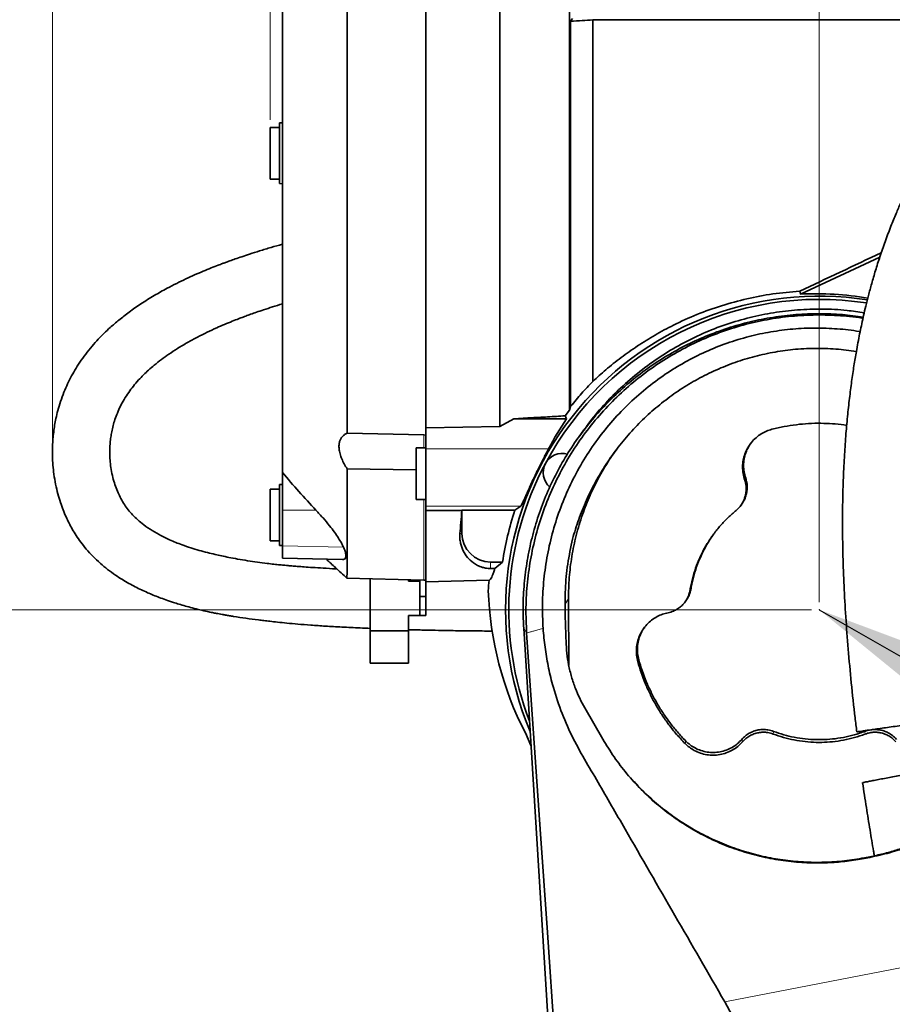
# Model space of a CAD drawing. Header units: millimetres. Extents: x 0 to 11920, y 0 to 8400.
# Tile 56 of 66: x 7231 to 7688, y 6757 to 7272. Entities that reach past the tile are written whole.
import ezdxf

# ---------------------------------------------------------------- set-up
doc = ezdxf.new("R2010")
doc.units = ezdxf.units.MM
doc.header["$LTSCALE"] = 20
doc.header["$PDSIZE"] = -1
doc.styles.add('SLDTEXTSTYLE0', font='TXT', dxfattribs={"width": 0.605})
doc.dimstyles.new('SLDDIMSTYLE0', dxfattribs={"dimtxt": 70, "dimasz": 70, "dimexe": 0, "dimexo": 0.0625, "dimgap": 17.5, "dimtad": 1, "dimdec": 1, "dimrnd": 1e-09, "dimzin": 12, "dimdsep": 46, "dimtxsty": 'SLDTEXTSTYLE0', "dimsah": 1, "dimcen": 0.09, "dimadec": 0, "dimazin": 3, "dimtfac": 1, "dimtofl": 0, "dimtmove": 0, "dimatfit": 3, "dimfxl": 1, "dimfrac": 2, "dimtolj": 1, "dimtzin": 12, "dimarcsym": 0})
doc.dimstyles.new('SLDDIMSTYLE1', dxfattribs={"dimtxt": 70, "dimasz": 70, "dimexe": 0, "dimexo": 0.0625, "dimgap": 17.5, "dimtad": 1, "dimdec": 0, "dimrnd": 1e-09, "dimzin": 12, "dimdsep": 46, "dimtxsty": 'SLDTEXTSTYLE0', "dimsah": 1, "dimcen": 0.09, "dimadec": 0, "dimazin": 3, "dimtfac": 1, "dimtofl": 0, "dimtmove": 0, "dimatfit": 3, "dimfxl": 1, "dimfrac": 2, "dimtolj": 1, "dimtzin": 12, "dimarcsym": 0})
doc.dimstyles.new('SLDDIMSTYLE2', dxfattribs={"dimtxt": 0.18, "dimasz": 70, "dimexe": 0, "dimexo": 0.0625, "dimgap": 0, "dimtad": 0, "dimtih": 1, "dimtoh": 1, "dimdec": 0, "dimrnd": 1e-09, "dimzin": 0, "dimdsep": 46, "dimtxsty": 'Standard', "dimsah": 1, "dimcen": 0.09, "dimadec": 0, "dimazin": 0, "dimtfac": 70, "dimtdec": 0, "dimtofl": 0, "dimtmove": 0, "dimatfit": 3, "dimfxl": 1, "dimfrac": 2, "dimtolj": 1, "dimtzin": 0, "dimarcsym": 0})

# ---------------------------------------------------------------- blocks, each defined once
blk = doc.blocks.new('_D_5')
at = {"color": 7, "linetype": 'Continuous', "lineweight": 0}
for p, q in [((7248.37, 7050.29), (7248.37, 7905.3)), ((9442.25, 7266.39), (9442.25, 7905.3)), ((7248.37, 7875.3), (9442.25, 7875.3))]:
    blk.add_line(p, q, dxfattribs=at)
at = {"color": 7, "linetype": 'Continuous', "lineweight": 18}
for centre, start, end in [((8345.8, 7929.01), 153.4349, 206.5651), ((8344.82, 7929.01), 333.4349, 26.5651)]:
    blk.add_arc(centre, 120.11, start, end, dxfattribs=at)
for points in [[(7248.37, 7875.3), (7318.37, 7865.3), (7318.37, 7885.3)], [(9442.25, 7875.3), (9372.25, 7885.3), (9372.25, 7865.3)]]:
    blk.add_solid(points, dxfattribs=at)
at = {"color": 7, "linetype": 'Continuous', "lineweight": 18, "insert": (8238.37, 7965.53), "char_height": 70, "attachment_point": 1, "style": 'SLDTEXTSTYLE0'}
blk.add_mtext('2194', dxfattribs=at)
blk = doc.blocks.new('_D_6')
at = {"color": 7, "linetype": 'Continuous', "lineweight": 0}
for p, q in [((7649.75, 6967.39), (7649.75, 7625.3)), ((9242.25, 7167.39), (9242.25, 7625.3)), ((9242.25, 7595.3), (7649.75, 7595.3))]:
    blk.add_line(p, q, dxfattribs=at)
at = {"color": 7, "linetype": 'Continuous', "lineweight": 18}
for points in [[(7649.75, 7595.3), (7719.75, 7585.3), (7719.75, 7605.3)], [(9242.25, 7595.3), (9172.25, 7605.3), (9172.25, 7585.3)]]:
    blk.add_solid(points, dxfattribs=at)
at = {"color": 7, "linetype": 'Continuous', "lineweight": 18, "insert": (8298.95, 7685.53), "char_height": 70, "attachment_point": 1, "style": 'SLDTEXTSTYLE0'}
blk.add_mtext('1592,5', dxfattribs=at)
blk = doc.blocks.new('_D_7')
at = {"color": 7, "linetype": 'Continuous', "lineweight": 0}
for p, q in [((7439.75, 7348.79), (6495.08, 7348.79)), ((6525.08, 7348.79), (6525.08, 4903.39)), ((6970.16, 4903.39), (6495.08, 4903.39))]:
    blk.add_line(p, q, dxfattribs=at)
at = {"color": 7, "linetype": 'Continuous', "lineweight": 18}
for points in [[(6525.08, 7348.79), (6515.08, 7278.79), (6535.08, 7278.79)], [(6525.08, 4903.39), (6535.08, 4973.39), (6515.08, 4973.39)]]:
    blk.add_solid(points, dxfattribs=at)
at = {"color": 7, "linetype": 'Continuous', "lineweight": 18, "insert": (6434.85, 6019.14), "char_height": 70, "attachment_point": 1, "rotation": 90, "style": 'SLDTEXTSTYLE0'}
blk.add_mtext('2445', dxfattribs=at)
blk = doc.blocks.new('_D_8')
at = {"color": 7, "linetype": 'Continuous', "lineweight": 0}
for p, q in [((7645.75, 6963.39), (6635.08, 6963.39)), ((6665.08, 6963.39), (6665.08, 5683.39)), ((7645.75, 5683.39), (6635.08, 5683.39))]:
    blk.add_line(p, q, dxfattribs=at)
at = {"color": 7, "linetype": 'Continuous', "lineweight": 18}
for points in [[(6665.08, 6963.39), (6655.08, 6893.39), (6675.08, 6893.39)], [(6665.08, 5683.39), (6675.08, 5753.39), (6655.08, 5753.39)]]:
    blk.add_solid(points, dxfattribs=at)
at = {"color": 7, "linetype": 'Continuous', "lineweight": 18, "insert": (6574.85, 6216.45), "char_height": 70, "attachment_point": 1, "rotation": 90, "style": 'SLDTEXTSTYLE0'}
blk.add_mtext('1280', dxfattribs=at)
blk = doc.blocks.new('_D_9')
at = {"color": 7, "linetype": 'Continuous', "lineweight": 0}
for p, q in [((7362.25, 7219.89), (7362.25, 7765.3)), ((9442.25, 7266.39), (9442.25, 7765.3)), ((9442.25, 7735.3), (7362.25, 7735.3))]:
    blk.add_line(p, q, dxfattribs=at)
at = {"color": 7, "linetype": 'Continuous', "lineweight": 18}
for points in [[(7362.25, 7735.3), (7432.25, 7725.3), (7432.25, 7745.3)], [(9442.25, 7735.3), (9372.25, 7745.3), (9372.25, 7725.3)]]:
    blk.add_solid(points, dxfattribs=at)
at = {"color": 7, "linetype": 'Continuous', "lineweight": 18, "insert": (8295.31, 7825.53), "char_height": 70, "attachment_point": 1, "style": 'SLDTEXTSTYLE0'}
blk.add_mtext('2080', dxfattribs=at)

msp = doc.modelspace()

# ---------------------------------------------------------------- linework, layer by layer
at = {"color": 7, "linetype": 'Continuous', "lineweight": 35}
for p, q in [((7443.75, 7348.79), (7443.75, 7058.61)), ((7519.64, 7271.47), (7520.66, 7272.84)), ((7519.64, 7271.47), (7519.64, 7069.89)), ((7531.25, 7082.97), (7531.25, 7272.21)), ((7531.25, 7272.21), (7757.51, 7272.21)), ((7368.75, 7218.39), (7367.25, 7218.31)), ((7367.25, 7218.31), (7367.25, 7186.47)), ((7367.25, 7215.89), (7362.25, 7215.89)), ((7362.25, 7215.89), (7362.25, 7188.89)), ((7362.25, 7188.89), (7367.25, 7188.89)), ((7367.25, 7186.47), (7368.75, 7186.39)), ((7681.47, 7148.06), (7639.9, 7128.69)), ((7516.73, 7064.92), (7518.99, 7067.87)), ((7519.64, 7069.89), (7518.99, 7067.87)), ((7482.49, 7059.26), (7489.91, 7063.4)), ((7489.91, 7063.4), (7497.25, 7063.79)), ((7517.48, 7063.4), (7489.91, 7063.4)), ((7443.75, 7058.61), (7482.49, 7059.26)), ((7443.75, 7047.71), (7443.75, 7058.61)), ((7526.57, 7057.56), (7524.05, 7054.06)), ((7402.64, 7055.81), (7442.75, 7054.9)), ((7442.75, 7054.9), (7443.75, 7054.88)), ((7443.75, 7048.19), (7438.75, 7048.19)), ((7438.75, 7048.19), (7438.75, 7021.19)), ((7443.75, 7047.71), (7443.75, 7017.71)), ((7438.75, 7036.72), (7402.63, 7037.14)), ((7368.75, 7015.48), (7368.75, 7035.31)), ((7367.25, 7026.54), (7362.25, 7026.54)), ((7362.25, 7026.54), (7362.25, 6999.54)), ((7368.75, 7029.04), (7367.25, 7028.96)), ((7367.25, 7028.96), (7367.25, 6997.12)), ((7438.75, 7021.19), (7443.75, 7021.19)), ((7368.75, 6996.88), (7368.75, 7015.48)), ((7443.75, 7017.71), (7443.75, 7015.4)), ((7443.75, 7015.4), (7462.63, 7015.35)), ((7443.75, 7015.4), (7443.75, 6977.99)), ((7462.63, 7015.35), (7462.75, 7015.47)), ((7462.75, 7015.47), (7490.43, 7015.47)), ((7462.75, 7015.47), (7462.75, 7003.39)), ((7493.56, 7017.71), (7490.43, 7015.47)), ((7608.81, 7018.16), (7609.24, 7018.76)), ((7362.25, 6999.54), (7367.25, 6999.54)), ((7367.25, 6997.12), (7368.75, 6997.04)), ((7368.75, 6990.48), (7368.75, 6996.88)), ((7368.75, 6990.45), (7368.75, 6990.48)), ((7368.75, 6990.45), (7400.26, 6989.63)), ((7400.26, 6989.69), (7400.66, 6989.65)), ((7477.75, 6988.39), (7484.01, 6988.39)), ((7480.01, 6984.91), (7477.75, 6984.92)), ((7480.01, 6984.91), (7484.01, 6988.39)), ((7402.53, 6979.97), (7442.75, 6978.92)), ((7414.75, 6979.65), (7414.75, 6958.39)), ((7434.75, 6978.39), (7434.75, 6979.13)), ((7434.75, 6978.39), (7440.75, 6978.39)), ((7440.75, 6978.97), (7440.75, 6970.39)), ((7442.75, 6978.92), (7443.75, 6978.89)), ((7443.75, 6977.99), (7476.9, 6978.86)), ((7443.75, 6977.99), (7443.75, 6970.39)), ((7443.75, 6970.39), (7440.75, 6970.39)), ((7440.75, 6970.39), (7440.75, 6960.39)), ((7443.75, 6970.39), (7443.75, 6960.39)), ((7518.49, 6969.22), (7518.61, 6934.41)), ((7579.6, 6967.58), (7580.03, 6968.17)), ((7434.75, 6952.39), (7434.75, 6960.39)), ((7434.75, 6960.39), (7440.75, 6960.39)), ((7443.75, 6960.39), (7440.75, 6960.39)), ((7414.75, 6952.39), (7414.75, 6958.39)), ((7551.29, 6049.14), (7495.05, 6953.77)), ((7434.75, 6952.39), (7414.75, 6952.39)), ((7414.75, 6952.39), (7414.75, 6935.39)), ((7434.75, 6952.39), (7434.75, 6935.39)), ((7414.75, 6935.39), (7434.75, 6935.39)), ((7527.02, 6912.06), (7536.47, 6895.67)), ((7498.87, 6892.33), (7495.94, 6898.91)), ((7673.36, 6833.21), (7676.21, 6833.76)), ((7676.3, 6834.08), (7673.45, 6833.53)), ((7604.22, 6750.93), (7600.28, 6758.16))]:
    msp.add_line(p, q, dxfattribs=at)
at = {"color": 8, "linetype": 'Continuous', "lineweight": 18}
for p, q in [((7442.75, 7054.9), (7442.75, 7048.19)), ((7443.75, 7047.71), (7508.11, 7047.71)), ((7610.76, 7031.32), (7611.26, 7032.4)), ((7442.75, 7021.19), (7442.75, 6978.92)), ((7368.75, 7015.48), (7386.31, 7015.52)), ((7443.75, 7017.71), (7493.56, 7017.71)), ((7461.69, 7003.39), (7462.75, 7003.39)), ((7368.75, 6996.88), (7400.69, 6996.21)), ((7368.75, 6990.48), (7400.66, 6989.65)), ((7477.75, 6984.92), (7477.75, 6988.39)), ((7582.15, 6973.68), (7582.66, 6974.5)), ((7516.84, 6966.38), (7518.49, 6969.22)), ((7496.59, 6951.23), (7495.05, 6953.77)), ((7554.79, 6936.22), (7555.3, 6937.26)), ((7625.64, 6898.34), (7625.83, 6899.74)), ((7673.86, 6898.34), (7673.68, 6899.74)), ((7579.52, 6893.38), (7579.9, 6894.65)), ((7609.63, 6894.3), (7609.24, 6895.55)), ((7673.36, 6833.21), (7673.45, 6833.53)), ((7676.21, 6833.76), (7676.3, 6834.08)), ((7600.28, 6758.16), (7770.83, 6791.23))]:
    msp.add_line(p, q, dxfattribs=at)
at = {"color": 7, "linetype": 'Continuous', "lineweight": 35, "flags": 128}
for points in [[(7639.9, 7128.69), (7639.71, 7129.45), (7639.52, 7130.16)], [(7517.48, 7063.4), (7517.09, 7064.19), (7516.73, 7064.92)], [(7511.2, 6740.26), (7507.45, 6794.37), (7503.71, 6848.47), (7496.59, 6951.23)]]:
    msp.add_lwpolyline(points, dxfattribs=at)
at = {"color": 7, "linetype": 'Continuous', "lineweight": 35}
for centre, radius, start, end in [((7649.75, 6963.39), 164.21, 81.17, 202.8373), ((7649.75, 6963.39), 162.5, 81.2295, 151.875), ((7515.26, 7035.28), 10, 74.4046, 229.8341), ((7649.75, 6963.39), 162.5, 151.875, 201.0325), ((7649.75, 6963.39), 167.62, 161.8996, 171.4223), ((7477.75, 7003.39), 15, 180, 270), ((7649.75, 6963.39), 173.54, 174.8846, 176.6965)]:
    msp.add_arc(centre, radius, start, end, dxfattribs=at)
for centre, major_axis, ratio, start_param, end_param in [((7694.2, 7163.39), (267.74, 127.36), 0.022512, 4.496039, 4.657008), ((7647.67, 6964.38), (148.48, -70.82), 0.999901, 1.847714, 2.063022), ((7649.75, 6973.4), (0, 160.2), 0.998048, 0.974212, 1.088404), ((7456.82, 7163.39), (0, 185.05), 0.052408, 3.668001, 3.785108), ((7649.75, 6979.19), (0, 174.06), 0.995872, 1.604126, 2.050143)]:
    msp.add_ellipse(centre, major_axis=major_axis, ratio=ratio, start_param=start_param, end_param=end_param, dxfattribs=at)
for points, knots in [([(7402.47, 7346.76), (7402.47, 7346.68), (7402.49, 7346.5), (7402.5, 7344.65), (7402.52, 7341.54), (7402.53, 7337.12), (7402.55, 7331.51), (7402.56, 7324.74), (7402.57, 7316.74), (7402.59, 7307.64), (7402.6, 7297.59), (7402.61, 7286.63), (7402.62, 7274.65), (7402.62, 7261.9), (7402.63, 7248.54), (7402.64, 7234.62), (7402.65, 7220.02), (7402.65, 7205.04), (7402.65, 7189.88), (7402.66, 7174.58), (7402.66, 7159), (7402.66, 7143.5), (7402.66, 7128.24), (7402.65, 7113.27), (7402.65, 7098.48), (7402.65, 7086.33), (7402.65, 7076.77), (7402.65, 7069.6), (7402.64, 7062.58), (7402.64, 7058.07), (7402.64, 7055.81)], [0, 0, 0, 0, 0.0347551, 0.0727149, 0.1115003, 0.1505709, 0.1882682, 0.2262273, 0.2650118, 0.3040816, 0.3417797, 0.3797395, 0.4185249, 0.4575956, 0.4952937, 0.5332535, 0.5720389, 0.6111095, 0.6488073, 0.6867669, 0.725552, 0.7646224, 0.802321, 0.8402813, 0.8790673, 0.9181384, 0.9385005, 0.9589034, 0.9794308, 1, 1, 1, 1]), ([(7482.49, 7059.26), (7482.49, 7062.06), (7482.5, 7067.66), (7482.5, 7076.47), (7482.51, 7085.56), (7482.51, 7096.48), (7482.51, 7109.35), (7482.52, 7124.31), (7482.52, 7139.74), (7482.52, 7155.31), (7482.52, 7170.82), (7482.52, 7186.24), (7482.52, 7201.68), (7482.52, 7216.81), (7482.51, 7231.45), (7482.5, 7245.58), (7482.5, 7259.3), (7482.49, 7272.29), (7482.48, 7284.41), (7482.47, 7295.66), (7482.46, 7306.1), (7482.45, 7315.49), (7482.43, 7323.73), (7482.42, 7330.83), (7482.41, 7336.82), (7482.39, 7341.22), (7482.38, 7344.28), (7482.36, 7346.27), (7482.34, 7347.54), (7482.33, 7347.7), (7482.33, 7347.78)], [0, 0, 0, 0, 0.025141, 0.050358, 0.075805, 0.10133, 0.139492, 0.177919, 0.217181, 0.256732, 0.294894, 0.33332, 0.372582, 0.412133, 0.450295, 0.488721, 0.527984, 0.567535, 0.605696, 0.644123, 0.683385, 0.722936, 0.761098, 0.799525, 0.838787, 0.878339, 0.908423, 0.938637, 0.96925, 1, 1, 1, 1]), ([(7848.11, 7329.19), (7847.29, 7329.11), (7845.18, 7328.88), (7841.99, 7328.25), (7838.69, 7327.46), (7835.8, 7326.63), (7832.27, 7325.48), (7828.07, 7323.9), (7822.76, 7321.59), (7816.94, 7318.7), (7810.75, 7315.26), (7805.14, 7311.82), (7800.39, 7308.7), (7796.62, 7306.09), (7793.48, 7303.83), (7790.72, 7301.78), (7787.89, 7299.62), (7784.6, 7297.02), (7781, 7294.09), (7777.17, 7290.84), (7773.16, 7287.32), (7768.93, 7283.45), (7764.61, 7279.36), (7760.37, 7275.17), (7755.46, 7270.13), (7749.94, 7264.22), (7743.9, 7257.36), (7737.52, 7249.72), (7730.78, 7241.15), (7723.65, 7231.38), (7716.67, 7221.05), (7711.24, 7212.34), (7707.37, 7205.71), (7705.07, 7201.65), (7703.07, 7198), (7701.41, 7194.88), (7700.08, 7192.32), (7698.93, 7190.07), (7697.74, 7187.69), (7696.28, 7184.7), (7694.46, 7180.87), (7692.31, 7176.15), (7689.87, 7170.53), (7687.11, 7163.77), (7684.27, 7156.27), (7681.57, 7148.49), (7679.25, 7141.17), (7677.26, 7134.38), (7675.57, 7128.14), (7674.17, 7122.56), (7673.01, 7117.63), (7672.03, 7113.19), (7671.12, 7108.86), (7670.22, 7104.33), (7669.19, 7098.73), (7668.04, 7091.94), (7666.82, 7083.82), (7665.68, 7075.03), (7664.63, 7065.56), (7663.71, 7055.35), (7662.93, 7044.32), (7662.34, 7032.37), (7661.99, 7019.5), (7661.91, 7005.72), (7662.14, 6991.09), (7662.71, 6975.65), (7663.64, 6959.44), (7664.91, 6942.51), (7666.55, 6924.88), (7668.06, 6910.48), (7669.14, 6901.95), (7669.45, 6899.51)], [0, 0, 0, 0, 0.007112, 0.018275, 0.027849, 0.036271, 0.044532, 0.060325, 0.076279, 0.096605, 0.118145, 0.138779, 0.153581, 0.166906, 0.177651, 0.186095, 0.195635, 0.20712, 0.220579, 0.233289, 0.24739, 0.262702, 0.277993, 0.293014, 0.307749, 0.33029, 0.352036, 0.372949, 0.399646, 0.42601, 0.452526, 0.479104, 0.489171, 0.498614, 0.506728, 0.513539, 0.519066, 0.523329, 0.527895, 0.534136, 0.542025, 0.551527, 0.562602, 0.575197, 0.590338, 0.604362, 0.617152, 0.628766, 0.639252, 0.648647, 0.656534, 0.663498, 0.670299, 0.677563, 0.685286, 0.697053, 0.70976, 0.723422, 0.738056, 0.753685, 0.770578, 0.788914, 0.808703, 0.829954, 0.852669, 0.876859, 0.902536, 0.929679, 0.958219, 0.988031, 1, 1, 1, 1]), ([(7518.99, 7067.87), (7518.99, 7070.14), (7518.99, 7074.68), (7518.99, 7081.89), (7518.99, 7089.39), (7518.99, 7098.3), (7518.99, 7108.7), (7518.99, 7120.76), (7518.99, 7133.24), (7518.99, 7144.64), (7518.99, 7154.71), (7518.99, 7164.68), (7518.99, 7175.97), (7518.99, 7188.57), (7518.99, 7201.15), (7518.99, 7213.43), (7518.99, 7225.27), (7518.99, 7236.64), (7518.99, 7247.63), (7518.99, 7257.99), (7518.99, 7267.61), (7518.99, 7276.48), (7518.99, 7284.65), (7518.99, 7291.91), (7518.99, 7298.21), (7518.99, 7303.56), (7518.99, 7307.97), (7518.99, 7310.96), (7518.99, 7312.87), (7518.99, 7314.02), (7518.99, 7314.75), (7518.99, 7314.84), (7518.99, 7314.89)], [0, 0, 0, 0, 0.025327, 0.050737, 0.076402, 0.102153, 0.13907, 0.175987, 0.213979, 0.25197, 0.277341, 0.302796, 0.339552, 0.376564, 0.41438, 0.452475, 0.489226, 0.526232, 0.564042, 0.60213, 0.63892, 0.675967, 0.713821, 0.751953, 0.788705, 0.825711, 0.863521, 0.901609, 0.926055, 0.950501, 0.975251, 1, 1, 1, 1]), ([(7368.75, 7312.82), (7368.75, 7312.78), (7368.75, 7312.69), (7368.75, 7311.27), (7368.75, 7308.86), (7368.75, 7305.34), (7368.75, 7300.82), (7368.75, 7295.35), (7368.75, 7288.98), (7368.75, 7281.63), (7368.75, 7273.44), (7368.75, 7264.54), (7368.75, 7254.94), (7368.75, 7244.58), (7368.75, 7233.65), (7368.75, 7222.31), (7368.75, 7210.58), (7368.75, 7198.38), (7368.75, 7185.95), (7368.75, 7173.45), (7368.75, 7160.91), (7368.75, 7148.23), (7368.75, 7135.69), (7368.75, 7123.45), (7368.75, 7111.51), (7368.75, 7099.8), (7368.75, 7088.58), (7368.75, 7077.96), (7368.75, 7067.96), (7368.75, 7058.52), (7368.75, 7049.87), (7368.75, 7042.02), (7368.75, 7037.55), (7368.75, 7035.31)], [0, 0, 0, 0, 0.027794, 0.059653, 0.091735, 0.124514, 0.157534, 0.189378, 0.221441, 0.254202, 0.287203, 0.319066, 0.35115, 0.383932, 0.416955, 0.448797, 0.48086, 0.513619, 0.546619, 0.578483, 0.610568, 0.643352, 0.676376, 0.708217, 0.740278, 0.773036, 0.806035, 0.837899, 0.869985, 0.902769, 0.935794, 0.967785, 1, 1, 1, 1]), ([(7531.25, 7272.21), (7529.43, 7272.09), (7525.79, 7271.84), (7521.69, 7271.59), (7519.64, 7271.47)], [0, 0, 0, 0, 0.499514, 1, 1, 1, 1]), ([(7368.75, 7154.74), (7366.77, 7154.18), (7362.75, 7153.06), (7357.03, 7151.33), (7351.9, 7149.7), (7347.66, 7148.3), (7344.23, 7147.12), (7341.76, 7146.24), (7340.07, 7145.62), (7338.77, 7145.14), (7337.14, 7144.54), (7334.66, 7143.59), (7331.27, 7142.26), (7327.16, 7140.58), (7322.71, 7138.66), (7318.09, 7136.55), (7313.31, 7134.23), (7307.74, 7131.36), (7301.46, 7127.84), (7294.79, 7123.68), (7288.65, 7119.4), (7283.3, 7115.25), (7278.94, 7111.5), (7275.36, 7108.12), (7272.19, 7104.88), (7268.98, 7101.3), (7265.76, 7097.29), (7262.74, 7093.08), (7260.11, 7088.92), (7257.82, 7084.82), (7255.75, 7080.58), (7253.84, 7076.04), (7252.2, 7071.34), (7250.92, 7066.81), (7250.01, 7062.76), (7249.36, 7059.08), (7248.88, 7055.54), (7248.55, 7051.91), (7248.37, 7048.07), (7248.35, 7043.8), (7248.58, 7039.16), (7249.12, 7034.15), (7249.96, 7029.11), (7251.11, 7024.2), (7252.44, 7019.74), (7253.89, 7015.75), (7255.4, 7012.15), (7257.01, 7008.8), (7258.79, 7005.52), (7260.83, 7002.19), (7263.24, 6998.7), (7266.13, 6995.03), (7269.56, 6991.29), (7273.31, 6987.74), (7277.26, 6984.48), (7281.11, 6981.67), (7284.84, 6979.25), (7288.31, 6977.2), (7291.63, 6975.42), (7294.89, 6973.81), (7298.03, 6972.37), (7301.16, 6971.04), (7304.32, 6969.8), (7307.84, 6968.51), (7311.3, 6967.35), (7314.74, 6966.27), (7318.04, 6965.31), (7321.69, 6964.32), (7325.53, 6963.36), (7329.08, 6962.55), (7331.95, 6961.94), (7334.01, 6961.53), (7335.69, 6961.21), (7337.3, 6960.91), (7339.08, 6960.59), (7341.05, 6960.25), (7344.59, 6959.66), (7349.63, 6958.91), (7354.94, 6958.2), (7359.11, 6957.69), (7362.44, 6957.3), (7366.41, 6956.87), (7371.28, 6956.38), (7377.08, 6955.86), (7383.83, 6955.32), (7391.52, 6954.79), (7400.14, 6954.3), (7407.99, 6953.92), (7412.96, 6953.72), (7414.75, 6953.65)], [0, 0, 0, 0, 0.014397, 0.029278, 0.042016, 0.052309, 0.060864, 0.067702, 0.070934, 0.073651, 0.077535, 0.083287, 0.092546, 0.103491, 0.115081, 0.127305, 0.140154, 0.15362, 0.172966, 0.193209, 0.212161, 0.229344, 0.244801, 0.256384, 0.267481, 0.280011, 0.294102, 0.308288, 0.321573, 0.333992, 0.346768, 0.360464, 0.375003, 0.388482, 0.40014, 0.410239, 0.420395, 0.430837, 0.441564, 0.453591, 0.467856, 0.481866, 0.497449, 0.512493, 0.526016, 0.538085, 0.549291, 0.559751, 0.570072, 0.581159, 0.593034, 0.60608, 0.620365, 0.635285, 0.648806, 0.66264, 0.674464, 0.685188, 0.695254, 0.704676, 0.714122, 0.722493, 0.731263, 0.740493, 0.751346, 0.759222, 0.767912, 0.77742, 0.787751, 0.797634, 0.804577, 0.809555, 0.81318, 0.817158, 0.82159, 0.826477, 0.831818, 0.847729, 0.863367, 0.870344, 0.877758, 0.887209, 0.898792, 0.912486, 0.928266, 0.946103, 0.965957, 0.987776, 1, 1, 1, 1]), ([(7639.52, 7130.16), (7634.82, 7129.77), (7625.54, 7128.98), (7611.88, 7126.35), (7598.6, 7122.75), (7585.7, 7118.12), (7574.08, 7112.89), (7563.75, 7107.29), (7554.6, 7101.58), (7545.97, 7095.47), (7538.12, 7089.23), (7533.47, 7084.99), (7531.25, 7082.97)], [0, 0, 0, 0, 0.114168, 0.225014, 0.336288, 0.447521, 0.558312, 0.648111, 0.738217, 0.828274, 0.918006, 1, 1, 1, 1]), ([(7397.2, 6984.79), (7397, 6984.8), (7394.63, 6984.92), (7390.4, 6985.16), (7384.9, 6985.5), (7380.37, 6985.81), (7376.78, 6986.09), (7374, 6986.31), (7371.86, 6986.5), (7369.76, 6986.69), (7367.28, 6986.93), (7364.16, 6987.26), (7360.23, 6987.71), (7355.61, 6988.3), (7350.45, 6989.06), (7345.45, 6989.9), (7340.94, 6990.75), (7337.01, 6991.56), (7333.28, 6992.39), (7329.34, 6993.35), (7325.07, 6994.5), (7320.63, 6995.84), (7315.4, 6997.63), (7309.81, 6999.89), (7304.24, 7002.63), (7299.37, 7005.5), (7295.44, 7008.32), (7292.26, 7011.05), (7289.67, 7013.7), (7287.45, 7016.4), (7285.48, 7019.28), (7283.78, 7022.29), (7282.29, 7025.51), (7281, 7028.95), (7279.9, 7032.76), (7279.07, 7036.75), (7278.57, 7040.62), (7278.35, 7044.26), (7278.36, 7047.61), (7278.55, 7050.77), (7278.89, 7053.7), (7279.39, 7056.71), (7280.09, 7059.78), (7281.07, 7063.07), (7282.32, 7066.44), (7283.92, 7069.98), (7285.88, 7073.58), (7288.15, 7077.09), (7290.68, 7080.47), (7293.3, 7083.53), (7295.98, 7086.32), (7298.72, 7088.92), (7301.83, 7091.63), (7305.36, 7094.42), (7309.46, 7097.36), (7313.99, 7100.33), (7318.98, 7103.29), (7324.15, 7106.09), (7329.25, 7108.64), (7334.02, 7110.85), (7338.41, 7112.76), (7342.25, 7114.34), (7345.51, 7115.62), (7347.89, 7116.53), (7349.53, 7117.14), (7350.82, 7117.61), (7352.65, 7118.27), (7355.36, 7119.23), (7359.17, 7120.52), (7363.71, 7121.99), (7367.01, 7122.99), (7368.75, 7123.52)], [0, 0, 0, 0, 0.00174, 0.020971, 0.037532, 0.050651, 0.061375, 0.069709, 0.075664, 0.080738, 0.088773, 0.098372, 0.10945, 0.125144, 0.141356, 0.157968, 0.17272, 0.184855, 0.196338, 0.209715, 0.224632, 0.240413, 0.256984, 0.282291, 0.30553, 0.326893, 0.348133, 0.365241, 0.382018, 0.398486, 0.414585, 0.431631, 0.447623, 0.465162, 0.483765, 0.503311, 0.521755, 0.537792, 0.553812, 0.567861, 0.581133, 0.593907, 0.608836, 0.623314, 0.639149, 0.655569, 0.672591, 0.690133, 0.706126, 0.722372, 0.736206, 0.749045, 0.762787, 0.779374, 0.795484, 0.813799, 0.833438, 0.852402, 0.870577, 0.887902, 0.90203, 0.915423, 0.926511, 0.934355, 0.938905, 0.942564, 0.947005, 0.956685, 0.968844, 0.983548, 1, 1, 1, 1]), ([(7526.67, 7057.49), (7527.37, 7058.52), (7530.47, 7063.08), (7536.86, 7070.52), (7545.85, 7079.81), (7555.76, 7088.31), (7566.33, 7095.94), (7577.36, 7102.55), (7588.87, 7108.21), (7600.95, 7112.91), (7613.35, 7116.54), (7625.86, 7119.07), (7638.51, 7120.58), (7651.35, 7120.96), (7663.04, 7120.43), (7670.31, 7119.31), (7673.31, 7118.85)], [0, 0, 0, 0, 0.022368, 0.098793, 0.175217, 0.253905, 0.332594, 0.408397, 0.484197, 0.562239, 0.640282, 0.715523, 0.790764, 0.868204, 0.945644, 1, 1, 1, 1]), ([(7495.05, 6953.77), (7494.91, 6956.98), (7494.59, 6964.24), (7495.08, 6975.56), (7496.51, 6987.66), (7498.89, 6999.61), (7502.19, 7011.33), (7506.4, 7022.77), (7511.51, 7033.83), (7517.46, 7044.45), (7524.23, 7054.58), (7531.77, 7064.15), (7540.03, 7073.1), (7548.98, 7081.37), (7558.55, 7088.91), (7568.68, 7095.68), (7579.31, 7101.63), (7590.37, 7106.74), (7601.8, 7110.95), (7613.53, 7114.25), (7625.48, 7116.63), (7637.58, 7118.07), (7649.75, 7118.54), (7661.53, 7118.13), (7669.17, 7117.1), (7672.79, 7116.62)], [0, 0, 0, 0, 0.034914, 0.079076, 0.123237, 0.167394, 0.211544, 0.255686, 0.299817, 0.343938, 0.388047, 0.432143, 0.476224, 0.520291, 0.564345, 0.608386, 0.652414, 0.696431, 0.740438, 0.784436, 0.82843, 0.872418, 0.916404, 0.96039, 1, 1, 1, 1]), ([(7496.59, 6951.23), (7496.4, 6955.66), (7496.01, 6964.55), (7496.85, 6977.89), (7498.73, 6991.11), (7501.72, 7004.12), (7505.82, 7016.81), (7511, 7029.13), (7517.19, 7040.97), (7524.32, 7052.2), (7532.4, 7062.74), (7541.33, 7072.54), (7551.05, 7081.55), (7561.45, 7089.66), (7572.46, 7096.78), (7583.98, 7102.92), (7595.99, 7108.07), (7608.32, 7112.16), (7620.89, 7115.14), (7633.63, 7117.04), (7646.48, 7117.9), (7659.29, 7117.55), (7668.04, 7116.86), (7672.42, 7116), (7672.65, 7115.96)], [0, 0, 0, 0, 0.048168, 0.096509, 0.14485, 0.193019, 0.241175, 0.289506, 0.337838, 0.385995, 0.433757, 0.481696, 0.529634, 0.577395, 0.624424, 0.671626, 0.718827, 0.765855, 0.812197, 0.858708, 0.905218, 0.951559, 0.997525, 1, 1, 1, 1]), ([(7505.21, 6953.64), (7505.02, 6957.91), (7504.65, 6966.48), (7505.48, 6979.36), (7507.31, 6992.14), (7510.25, 7004.74), (7514.29, 7017.06), (7519.41, 7029.02), (7525.55, 7040.53), (7532.62, 7051.36), (7540.56, 7061.42), (7549.29, 7070.69), (7558.81, 7079.19), (7568.86, 7086.68), (7579.36, 7093.12), (7590.18, 7098.56), (7601.43, 7103.08), (7612.87, 7106.58), (7624.42, 7109.03), (7635.98, 7110.5), (7647.63, 7111.05), (7659.2, 7110.53), (7667.06, 7109.79), (7670.97, 7108.98), (7671.14, 7108.95)], [0, 0, 0, 0, 0.049927, 0.100029, 0.150125, 0.200044, 0.250041, 0.300228, 0.350406, 0.40039, 0.448818, 0.497439, 0.546049, 0.594463, 0.640234, 0.686182, 0.732125, 0.777889, 0.82192, 0.866111, 0.910303, 0.954337, 0.998028, 1, 1, 1, 1]), ([(7669.19, 7098.62), (7665.64, 7099.1), (7658.36, 7100.08), (7647.25, 7100.37), (7636.15, 7099.78), (7625.29, 7098.23), (7614.74, 7095.82), (7604.42, 7092.56), (7594.46, 7088.48), (7584.9, 7083.61), (7575.8, 7077.99), (7567.19, 7071.68), (7559.05, 7064.67), (7551.47, 7056.97), (7544.47, 7048.62), (7538.17, 7039.76), (7532.59, 7030.46), (7527.79, 7020.75), (7523.7, 7010.73), (7521.64, 7003.84), (7520.61, 7000.39)], [0, 0, 0, 0, 0.054973, 0.11257, 0.169942, 0.224861, 0.27998, 0.335101, 0.390022, 0.444436, 0.499036, 0.553643, 0.608067, 0.6639, 0.719915, 0.775938, 0.831783, 0.887825, 0.943953, 1, 1, 1, 1]), ([(7519.64, 7069.89), (7521.52, 7072.16), (7525.29, 7076.73), (7529.26, 7080.88), (7531.25, 7082.97)], [0, 0, 0, 0, 0.497613, 1, 1, 1, 1]), ([(7497.25, 7063.79), (7497.49, 7063.8), (7500.99, 7063.99), (7507.7, 7064.36), (7513.72, 7064.74), (7516.73, 7064.92)], [0, 0, 0, 0, 0.036357, 0.517783, 1, 1, 1, 1]), ([(7625.02, 7057.86), (7624.06, 7057.57), (7622.12, 7056.98), (7619.31, 7055.5), (7616.61, 7053.54), (7614.21, 7051.05), (7612.23, 7048.17), (7610.79, 7045.03), (7609.87, 7041.66), (7609.56, 7038.21), (7609.78, 7034.7), (7610.43, 7032.46), (7610.76, 7031.32)], [0, 0, 0, 0, 0.088793, 0.179557, 0.280435, 0.384237, 0.485126, 0.58894, 0.689876, 0.793743, 0.895376, 1, 1, 1, 1]), ([(7664.15, 7059.92), (7663.67, 7060.01), (7661.19, 7060.43), (7656.66, 7060.82), (7650.47, 7061.09), (7644.18, 7060.93), (7637.77, 7060.35), (7631.36, 7059.38), (7627.14, 7058.37), (7625.02, 7057.86)], [0, 0, 0, 0, 0.036996, 0.191341, 0.345687, 0.507513, 0.670024, 0.834652, 1, 1, 1, 1]), ([(7402.63, 7037.14), (7402.1, 7038), (7401.05, 7039.71), (7399.78, 7042.38), (7398.84, 7045.06), (7398.35, 7047.53), (7398.33, 7049.69), (7398.65, 7051.46), (7399.27, 7052.92), (7400.15, 7054.13), (7401.26, 7055.12), (7402.18, 7055.58), (7402.64, 7055.81)], [0, 0, 0, 0, 0.110161, 0.220196, 0.331542, 0.442735, 0.53807, 0.633433, 0.720686, 0.808005, 0.903968, 1, 1, 1, 1]), ([(7508.11, 7047.71), (7507.74, 7047.02), (7507.01, 7045.62), (7505.71, 7043.15), (7504.34, 7040.48), (7502.89, 7037.59), (7501.39, 7034.52), (7499.9, 7031.36), (7498.48, 7028.27), (7497.21, 7025.41), (7496.1, 7022.9), (7495.19, 7020.85), (7494.48, 7019.3), (7493.89, 7018.11), (7493.68, 7017.86), (7493.56, 7017.71)], [0, 0, 0, 0, 0.074702, 0.149454, 0.223894, 0.298347, 0.378782, 0.459204, 0.540161, 0.621084, 0.697291, 0.773467, 0.843739, 0.913991, 1, 1, 1, 1]), ([(7518.49, 6969.22), (7518.57, 6972.9), (7518.72, 6980.26), (7520.12, 6991.33), (7522.41, 7002.36), (7525.65, 7013.14), (7529.73, 7023.52), (7534.71, 7033.49), (7539.33, 7041.38), (7542.58, 7045.74), (7543.57, 7047.06)], [0, 0, 0, 0, 0.1327067, 0.2654136, 0.4019776, 0.538542, 0.671215, 0.8038881, 0.9404548, 1, 1, 1, 1]), ([(7613.99, 7050.55), (7613.55, 7049.93), (7612.44, 7048.38), (7611.24, 7045.59), (7610.36, 7042.31), (7610.09, 7038.97), (7610.33, 7035.6), (7610.94, 7033.48), (7611.26, 7032.4)], [0, 0, 0, 0, 0.120241, 0.299336, 0.473475, 0.65267, 0.823936, 1, 1, 1, 1]), ([(7402.63, 7037.14), (7402.63, 7033.68), (7402.62, 7026.73), (7402.61, 7017.32), (7402.61, 7008.72), (7402.6, 7001.1), (7402.59, 6994.53), (7402.58, 6989.08), (7402.57, 6984.8), (7402.56, 6981.93), (7402.55, 6980.26), (7402.54, 6980.08), (7402.53, 6979.99)], [0, 0, 0, 0, 0.098367, 0.197367, 0.298359, 0.400037, 0.502105, 0.604881, 0.709893, 0.815677, 0.909236, 1, 1, 1, 1]), ([(7386.31, 7015.52), (7383.31, 7018.75), (7377.29, 7025.2), (7371.6, 7031.94), (7368.75, 7035.31)], [0, 0, 0, 0, 0.4997512, 1, 1, 1, 1]), ([(7610.76, 7031.32), (7610.98, 7030.55), (7611.44, 7028.99), (7611.61, 7026.55), (7611.39, 7024.1), (7610.77, 7021.75), (7609.75, 7019.51), (7608.3, 7017.33), (7606.97, 7016.11), (7606.26, 7015.44)], [0, 0, 0, 0, 0.136949, 0.277862, 0.414809, 0.555718, 0.692684, 0.833616, 1, 1, 1, 1]), ([(7611.26, 7032.4), (7611.49, 7031.6), (7611.96, 7029.98), (7612.13, 7027.45), (7611.91, 7024.91), (7611.26, 7022.48), (7610.35, 7020.39), (7609.53, 7019.25), (7609.2, 7018.78)], [0, 0, 0, 0, 0.1739953, 0.3530258, 0.5270179, 0.7060427, 0.8800804, 1, 1, 1, 1]), ([(7400.69, 6996.21), (7400.35, 6996.92), (7399.66, 6998.37), (7398.04, 7001.04), (7395.96, 7004.06), (7393.25, 7007.61), (7390.02, 7011.5), (7387.56, 7014.17), (7386.31, 7015.52)], [0, 0, 0, 0, 0.130606, 0.265839, 0.42517, 0.589093, 0.79196, 1, 1, 1, 1]), ([(7606.26, 7015.44), (7604.82, 7014.2), (7601.94, 7011.72), (7598, 7007.52), (7594.37, 7002.99), (7591.14, 6998.15), (7588.36, 6993.11), (7586, 6987.85), (7584.09, 6982.37), (7582.85, 6977.6), (7582.32, 6974.68), (7582.15, 6973.68)], [0, 0, 0, 0, 0.115616, 0.231232, 0.350207, 0.469183, 0.584799, 0.700416, 0.819392, 0.938369, 1, 1, 1, 1]), ([(7477.75, 6984.92), (7477.55, 6984.92), (7476.8, 6984.94), (7475.21, 6985.11), (7472.99, 6985.66), (7470.74, 6986.6), (7468.11, 6988.28), (7465.45, 6990.72), (7463.23, 6994.16), (7462.07, 6997.56), (7461.57, 7000.68), (7461.65, 7002.49), (7461.69, 7003.39)], [0, 0, 0, 0, 0.011257, 0.042249, 0.097231, 0.186142, 0.275473, 0.449334, 0.623831, 0.797848, 0.898938, 1, 1, 1, 1]), ([(7520.61, 7000.39), (7519.7, 6996.05), (7517.86, 6987.36), (7516.67, 6973.99), (7516.74, 6960.5), (7517.05, 6951.45), (7517.21, 6946.92)], [0, 0, 0, 0, 0.246926, 0.493859, 0.746834, 1, 1, 1, 1]), ([(7594.61, 7003.15), (7593.59, 7001.68), (7591.5, 6998.66), (7588.84, 6993.77), (7586.49, 6988.56), (7584.59, 6983.11), (7583.36, 6978.38), (7582.84, 6975.48), (7582.66, 6974.5)], [0, 0, 0, 0, 0.171349, 0.351837, 0.532326, 0.718059, 0.903793, 1, 1, 1, 1]), ([(7400.66, 6989.65), (7400.98, 6989.75), (7401.62, 6989.97), (7402.03, 6990.97), (7401.97, 6992.48), (7401.49, 6994.26), (7400.93, 6995.64), (7400.69, 6996.21)], [0, 0, 0, 0, 0.208714, 0.423338, 0.632156, 0.84734, 1, 1, 1, 1]), ([(7391.76, 6989.85), (7391.89, 6989.73), (7392.64, 6989.02), (7394.2, 6987.55), (7396.64, 6985.29), (7399.46, 6982.71), (7401.5, 6980.9), (7402.52, 6979.99)], [0, 0, 0, 0, 0.035205, 0.212997, 0.439955, 0.718014, 1, 1, 1, 1]), ([(7480.01, 6984.91), (7479.76, 6984.17), (7479.27, 6982.7), (7478.62, 6981.05), (7478.01, 6979.84), (7477.44, 6979.03), (7477.09, 6978.92), (7476.9, 6978.86)], [0, 0, 0, 0, 0.195175, 0.390848, 0.588031, 0.785721, 1, 1, 1, 1]), ([(7582.66, 6974.5), (7582.49, 6973.68), (7582.13, 6972.04), (7581.2, 6969.9), (7580.35, 6968.7), (7580, 6968.2)], [0, 0, 0, 0, 0.3607874, 0.7320156, 1, 1, 1, 1]), ([(7582.15, 6973.68), (7581.97, 6972.89), (7581.63, 6971.29), (7580.62, 6969.06), (7579.26, 6967.02), (7577.59, 6965.23), (7575.63, 6963.76), (7573.32, 6962.53), (7571.59, 6962.08), (7570.64, 6961.84)], [0, 0, 0, 0, 0.13892, 0.277838, 0.416754, 0.555666, 0.694616, 0.833563, 1, 1, 1, 1]), ([(7570.64, 6961.84), (7569.66, 6961.6), (7567.69, 6961.13), (7564.77, 6959.82), (7561.98, 6958.02), (7559.41, 6955.68), (7557.28, 6952.93), (7555.64, 6949.87), (7554.54, 6946.57), (7554, 6943.13), (7554.03, 6939.63), (7554.54, 6937.36), (7554.79, 6936.22)], [0, 0, 0, 0, 0.089781, 0.179562, 0.281902, 0.384241, 0.486591, 0.588941, 0.691341, 0.793742, 0.896871, 1, 1, 1, 1]), ([(7600.28, 6758.16), (7591.59, 6773.24), (7574.21, 6803.4), (7552.06, 6841.63), (7536.43, 6868.96), (7526.86, 6885.11), (7519.99, 6897.52), (7514.34, 6910.63), (7510.37, 6922.88), (7507.76, 6933.97), (7506.08, 6943.75), (7505.5, 6950.34), (7505.21, 6953.64)], [0, 0, 0, 0, 0.2381, 0.476201, 0.604623, 0.668869, 0.733071, 0.798596, 0.864122, 0.909399, 0.954722, 1, 1, 1, 1]), ([(7558.4, 6954.25), (7558.17, 6953.97), (7557.24, 6952.8), (7556.09, 6950.42), (7555.01, 6947.21), (7554.53, 6943.89), (7554.57, 6940.52), (7555.05, 6938.36), (7555.3, 6937.26)], [0, 0, 0, 0, 0.060561, 0.251805, 0.437757, 0.629108, 0.811992, 1, 1, 1, 1]), ([(7434.75, 6952.98), (7435.15, 6952.97), (7438.15, 6952.88), (7443.37, 6952.76), (7450.03, 6952.61), (7455.58, 6952.51), (7460.01, 6952.43), (7463.29, 6952.39), (7465.5, 6952.36), (7466.99, 6952.34), (7468.23, 6952.33), (7469.61, 6952.31), (7472.09, 6952.29), (7475.09, 6952.26), (7477.54, 6952.24), (7478.52, 6952.24)], [0, 0, 0, 0, 0.027411, 0.205214, 0.357421, 0.484092, 0.585293, 0.66109, 0.709334, 0.736609, 0.762987, 0.79465, 0.831592, 0.933066, 1, 1, 1, 1]), ([(7517.21, 6946.92), (7517.31, 6944.84), (7517.52, 6940.68), (7518.51, 6934.44), (7520.01, 6928.25), (7522, 6922.42), (7524.32, 6917), (7526.12, 6913.71), (7527.02, 6912.06)], [0, 0, 0, 0, 0.170716, 0.341435, 0.517097, 0.69276, 0.845955, 1, 1, 1, 1]), ([(7676.21, 6833.76), (7679.69, 6834.52), (7686.64, 6836.05), (7696.8, 6839.42), (7706.66, 6843.54), (7716.13, 6848.46), (7725.14, 6854.15), (7733.65, 6860.55), (7741.6, 6867.6), (7748.95, 6875.28), (7755.64, 6883.56), (7761.64, 6892.38), (7766.9, 6901.64), (7771.42, 6911.37), (7775.13, 6921.55), (7778.06, 6932.09), (7779.25, 6939.27), (7779.85, 6942.85)], [0, 0, 0, 0, 0.065794, 0.131825, 0.197857, 0.263653, 0.329418, 0.395415, 0.461416, 0.527188, 0.593625, 0.660289, 0.726959, 0.793405, 0.862228, 0.931173, 1, 1, 1, 1]), ([(7554.79, 6936.22), (7555.36, 6934.3), (7556.49, 6930.47), (7558.64, 6924.83), (7561.12, 6919.3), (7564.01, 6913.82), (7567.29, 6908.44), (7570.99, 6903.18), (7575.04, 6898.11), (7578.03, 6894.96), (7579.52, 6893.38)], [0, 0, 0, 0, 0.119981, 0.239962, 0.361769, 0.483577, 0.6113, 0.739563, 0.869497, 1, 1, 1, 1]), ([(7555.3, 6937.26), (7555.87, 6935.35), (7557, 6931.51), (7559.15, 6925.87), (7561.64, 6920.34), (7564.52, 6914.89), (7567.78, 6909.55), (7571.45, 6904.35), (7575.46, 6899.34), (7578.42, 6896.22), (7579.9, 6894.65)], [0, 0, 0, 0, 0.120631, 0.241263, 0.363751, 0.486239, 0.613318, 0.740928, 0.870184, 1, 1, 1, 1]), ([(7675.43, 6900.35), (7676.35, 6900.48), (7678.23, 6900.75), (7681.64, 6901.23), (7685.43, 6901.76), (7689.43, 6902.33), (7693.56, 6902.91), (7697.58, 6903.48), (7701.5, 6904.03), (7705.15, 6904.55), (7708.55, 6905.03), (7711.57, 6905.45), (7714.17, 6905.82), (7716.29, 6906.12), (7717.82, 6906.34), (7718.73, 6906.46), (7718.77, 6906.47), (7718.79, 6906.47)], [0, 0, 0, 0, 0.067772, 0.137448, 0.205245, 0.275162, 0.340368, 0.407572, 0.471066, 0.53638, 0.600368, 0.666083, 0.732529, 0.800713, 0.870783, 0.942698, 1, 1, 1, 1]), ([(7609.24, 6895.55), (7609.82, 6896.16), (7610.99, 6897.37), (7613.1, 6898.8), (7615.4, 6899.86), (7617.85, 6900.53), (7620.38, 6900.76), (7623.09, 6900.59), (7624.86, 6900.04), (7625.83, 6899.74)], [0, 0, 0, 0, 0.138923, 0.277844, 0.416764, 0.55568, 0.694637, 0.83359, 1, 1, 1, 1]), ([(7609.63, 6894.3), (7610.2, 6894.89), (7611.33, 6896.06), (7613.36, 6897.43), (7615.58, 6898.46), (7617.95, 6899.1), (7620.38, 6899.33), (7623, 6899.17), (7624.71, 6898.63), (7625.64, 6898.34)], [0, 0, 0, 0, 0.138928, 0.277855, 0.416779, 0.5557, 0.694659, 0.833614, 1, 1, 1, 1]), ([(7625.64, 6898.34), (7627.44, 6897.72), (7631.02, 6896.47), (7636.63, 6895.15), (7642.38, 6894.27), (7648.18, 6893.9), (7653.93, 6894.01), (7659.66, 6894.6), (7665.37, 6895.68), (7670.12, 6896.99), (7672.91, 6898), (7673.86, 6898.34)], [0, 0, 0, 0, 0.115619, 0.231238, 0.350216, 0.469195, 0.584814, 0.700433, 0.819413, 0.938393, 1, 1, 1, 1]), ([(7625.83, 6899.74), (7627.61, 6899.12), (7631.17, 6897.88), (7636.73, 6896.57), (7642.43, 6895.7), (7648.19, 6895.33), (7653.9, 6895.44), (7659.58, 6896.02), (7665.25, 6897.1), (7669.96, 6898.4), (7672.73, 6899.4), (7673.68, 6899.74)], [0, 0, 0, 0, 0.115616, 0.231233, 0.350208, 0.469184, 0.584801, 0.700418, 0.819395, 0.938372, 1, 1, 1, 1]), ([(7669.5, 6899.51), (7669.49, 6899.51), (7669.47, 6899.51), (7670.3, 6899.63), (7671.74, 6899.83), (7673.5, 6900.08), (7674.78, 6900.26), (7675.43, 6900.35)], [0, 0, 0, 0, 0.156491, 0.403466, 0.657709, 0.827622, 1, 1, 1, 1]), ([(7673.68, 6899.74), (7674.48, 6900), (7676.09, 6900.51), (7678.62, 6900.76), (7681.15, 6900.61), (7683.62, 6900.03), (7685.96, 6899.03), (7688.26, 6897.6), (7689.56, 6896.27), (7690.27, 6895.55)], [0, 0, 0, 0, 0.138923, 0.277844, 0.416764, 0.55568, 0.694637, 0.83359, 1, 1, 1, 1]), ([(7673.86, 6898.34), (7674.64, 6898.59), (7676.19, 6899.09), (7678.63, 6899.33), (7681.07, 6899.18), (7683.46, 6898.62), (7685.71, 6897.66), (7687.93, 6896.28), (7689.19, 6895), (7689.87, 6894.3)], [0, 0, 0, 0, 0.138948, 0.277894, 0.416839, 0.55578, 0.694745, 0.833707, 1, 1, 1, 1]), ([(7536.47, 6895.67), (7538.39, 6892.54), (7542.22, 6886.26), (7548.99, 6877.48), (7556.42, 6869.25), (7564.55, 6861.68), (7573.33, 6854.84), (7582.7, 6848.75), (7592.58, 6843.46), (7602.82, 6839.07), (7613.35, 6835.61), (7624.09, 6833.06), (7635.03, 6831.41), (7645.44, 6830.75), (7655.22, 6830.91), (7664.35, 6831.65), (7670.36, 6832.69), (7673.36, 6833.21)], [0, 0, 0, 0, 0.069571, 0.139387, 0.209198, 0.278763, 0.348397, 0.41829, 0.488177, 0.557802, 0.625968, 0.694391, 0.762808, 0.830967, 0.887287, 0.943681, 1, 1, 1, 1]), ([(7579.52, 6893.38), (7580.26, 6892.69), (7581.75, 6891.31), (7584.44, 6889.6), (7587.49, 6888.26), (7590.86, 6887.42), (7594.33, 6887.16), (7597.79, 6887.48), (7601.14, 6888.38), (7604.31, 6889.83), (7607.21, 6891.79), (7608.83, 6893.46), (7609.63, 6894.3)], [0, 0, 0, 0, 0.089793, 0.179586, 0.281948, 0.384309, 0.486665, 0.589021, 0.691414, 0.793807, 0.896904, 1, 1, 1, 1]), ([(7579.9, 6894.65), (7580.64, 6893.96), (7582.13, 6892.58), (7584.81, 6890.91), (7587.81, 6889.62), (7591.11, 6888.82), (7594.48, 6888.59), (7597.85, 6888.93), (7601.12, 6889.83), (7604.16, 6891.26), (7606.94, 6893.15), (7608.47, 6894.75), (7609.24, 6895.55)], [0, 0, 0, 0, 0.092221, 0.184441, 0.286803, 0.389163, 0.491512, 0.593862, 0.696266, 0.798671, 0.899336, 1, 1, 1, 1]), ([(7756.91, 6885.7), (7756.33, 6884.85), (7753.63, 6880.89), (7748, 6874.36), (7740.19, 6866.37), (7731.8, 6859.24), (7722.92, 6852.85), (7713.41, 6847.18), (7704.59, 6842.89), (7696.78, 6839.75), (7690.09, 6837.48), (7683.27, 6835.54), (7678.62, 6834.57), (7676.3, 6834.08)], [0, 0, 0, 0, 0.0316984, 0.1479849, 0.26427, 0.3746294, 0.4849873, 0.5987095, 0.7124309, 0.7838718, 0.8553126, 0.9276562, 1, 1, 1, 1]), ([(7721.61, 6882.39), (7721.62, 6882.39), (7721.65, 6882.4), (7720.84, 6882.24), (7719.22, 6881.93), (7716.87, 6881.48), (7713.88, 6880.9), (7710.48, 6880.24), (7706.69, 6879.51), (7702.81, 6878.77), (7698.8, 6877.99), (7694.87, 6877.23), (7691, 6876.49), (7687.33, 6875.78), (7683.87, 6875.11), (7680.61, 6874.49), (7678.8, 6874.14), (7677.86, 6873.96)], [0, 0, 0, 0, 0.039923, 0.11726, 0.19173, 0.268582, 0.339274, 0.412316, 0.478261, 0.546329, 0.608972, 0.673481, 0.735387, 0.799001, 0.86263, 0.927926, 1, 1, 1, 1]), ([(7673.45, 6833.53), (7669.96, 6832.94), (7662.99, 6831.76), (7652.31, 6831.06), (7641.51, 6831.2), (7630.78, 6832.24), (7620.29, 6834.15), (7610.01, 6836.89), (7599.92, 6840.49), (7590.13, 6844.93), (7580.81, 6850.12), (7571.91, 6856.07), (7563.5, 6862.8), (7557.13, 6868.68), (7553.75, 6872.42), (7552.8, 6873.49)], [0, 0, 0, 0, 0.079084, 0.158168, 0.239572, 0.320976, 0.400049, 0.479124, 0.56043, 0.641737, 0.722008, 0.80228, 0.884765, 0.967252, 1, 1, 1, 1]), ([(7672.47, 6872.92), (7672.48, 6872.9), (7673.08, 6868.56), (7674.37, 6860.25), (7676.28, 6848.34), (7677.7, 6839.9), (7678.49, 6835.43), (7678.63, 6834.6)], [0, 0, 0, 0, 0.001804, 0.33908, 0.649982, 0.934879, 1, 1, 1, 1]), ([(7677.86, 6873.96), (7677.01, 6873.79), (7675.3, 6873.46), (7673.62, 6873.14), (7672.6, 6872.94), (7672.54, 6872.93), (7672.52, 6872.93)], [0, 0, 0, 0, 0.255167, 0.517856, 0.772955, 1, 1, 1, 1])]:
    msp.add_open_spline(points, degree=3, knots=knots, dxfattribs=at)
at = {"color": 8, "linetype": 'Continuous', "lineweight": 18}
msp.add_open_spline([(7505.21, 6953.64), (7504.71, 6953.51), (7503.77, 6953.26), (7502.48, 6952.91), (7501.31, 6952.59), (7500.29, 6952.3), (7499.36, 6952.04), (7498.51, 6951.79), (7497.58, 6951.52), (7496.94, 6951.33), (7496.59, 6951.23)], degree=3, knots=[0, 0, 0, 0, 0.1625, 0.300754, 0.431223, 0.560203, 0.657871, 0.758984, 0.869183, 1, 1, 1, 1], dxfattribs=at)
at = {"color": 7, "linetype": 'Continuous', "lineweight": 0}
for p in [(7248.37, 7046.29), (7649.75, 6963.39)]:
    msp.add_point(p, dxfattribs=at)

# ---------------------------------------------------------------- dimensions: what is measured, and where the dimension line sits
at = {"color": 7, "linetype": 'Continuous', "lineweight": 18}
dim = msp.add_linear_dim(base=(9442.25, 7875.3), p1=(7248.37, 7046.29), p2=(9442.25, 7262.39), angle=0, text='(<>)', dimstyle='SLDDIMSTYLE1', dxfattribs=at)
dim.commit()
dim.dimension.update_dxf_attribs({"geometry": '_D_5', "text_midpoint": (8345.31, 7875.3), "dimtype": 160})
for base, p1, p2, picture, middle in [((7362.25, 7735.3), (9442.25, 7262.39), (7362.25, 7215.89), '_D_9', (8402.25, 7735.3)), ((7649.75, 7595.3), (9242.25, 7163.39), (7649.75, 6963.39), '_D_6', (8446, 7595.3))]:
    dim = msp.add_linear_dim(base=base, p1=p1, p2=p2, dimstyle='SLDDIMSTYLE0', dxfattribs=at)
    dim.commit()
    dim.dimension.update_dxf_attribs({"geometry": picture, "text_midpoint": middle, "dimtype": 160})
for base, p1, p2, dimstyle, picture, middle in [((6525.08, 4903.39), (7443.75, 7348.79), (6974.16, 4903.39), 'SLDDIMSTYLE1', '_D_7', (6525.08, 6126.09)), ((6665.08, 5683.39), (7649.75, 6963.39), (7649.75, 5683.39), 'SLDDIMSTYLE0', '_D_8', (6665.08, 6323.39))]:
    dim = msp.add_linear_dim(base=base, p1=p1, p2=p2, angle=90, dimstyle=dimstyle, dxfattribs=at)
    dim.commit()
    dim.dimension.update_dxf_attribs({"geometry": picture, "text_midpoint": middle, "dimtype": 160})

# ---------------------------------------------------------------- leaders
at = {"color": 7, "linetype": 'Continuous', "lineweight": 0}
msp.add_leader([(7649.75, 6963.39), (8003.33, 6760.56)], dimstyle='SLDDIMSTYLE2', dxfattribs=at)

doc.saveas('drawing.dxf')
